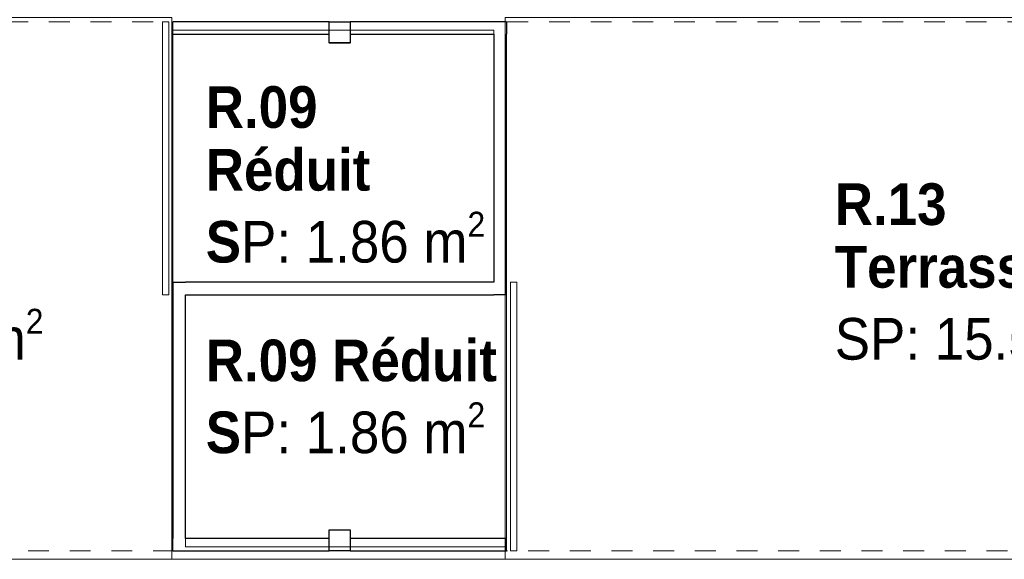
# Model space of a CAD drawing. Header units: centimetres. Extents: x -7.1 to 26.5, y -14.7 to 18.1.
# Tile 57 of 186: x 7.2 to 11.9, y -6.7 to -4.1. Entities that reach past the tile are written whole.
import ezdxf

# ---------------------------------------------------------------- set-up
doc = ezdxf.new("R2010")
doc.units = ezdxf.units.CM
doc.header["$LTSCALE"] = 10
doc.linetypes.add('AUSGEZOGEN', pattern=[0])
doc.linetypes.add('STRICHLINIE_S4', pattern=[0.0055, 0.0035, -0.001, 0, -0.001])
for name, color, linetype in [('XR$1$016 Cloisons', 7, 'Continuous'), ('XR$1$020 Piliers', 7, 'Continuous'), ('XR$1$020 Piliers – Lignes de séparation des couches', 7, 'Continuous'), ('XR$1$030 Chapes', 7, 'Continuous'), ('XR$1$080 Définition des locaux – Contour', 7, 'Continuous'), ('XR$2$080 Définition des locaux – Texte', 7, 'Continuous'), ('XR$3$016 Cloisons – Hachures des composants', 7, 'Continuous'), ('XR$3$020 Piliers – Hachures des composants', 7, 'Continuous'), ('XR$3$035 Dalles', 7, 'Continuous')]:
    doc.layers.add(name, color=color, linetype=linetype)
doc.styles.add('ARIAL', font='arial.ttf')
pattern_1 = [(0, (1500, 1500), (750, 750), [750, -750]), (90, (1500, 1500), (-750, 750), [750, -750])]

msp = doc.modelspace()

# ---------------------------------------------------------------- hatches: boundary and pattern name
at = {"layer": 'XR$3$016 Cloisons – Hachures des composants', "linetype": 'AUSGEZOGEN', "lineweight": 13, "transparency": 33554687}
h = msp.add_hatch(dxfattribs=at)
h.set_pattern_fill('MUSTER', color=8, scale=750, style=0, pattern_type=2)
h.set_pattern_definition(pattern_1)
h.paths.add_polyline_path([(7.8968, -4.0765), (7.8968, -5.3865), (7.9268, -5.3865), (7.9268, -4.0765)], flags=0)
h = msp.add_hatch(dxfattribs=at)
h.set_pattern_fill('MUSTER', color=8, scale=750, style=0, pattern_type=2)
h.set_pattern_definition(pattern_1)
h.paths.add_polyline_path([(7.9468, -4.0765), (7.9468, -4.1365), (8.6958, -4.1365), (8.6958, -4.0765)], flags=0)
h = msp.add_hatch(dxfattribs=at)
h.set_pattern_fill('MUSTER', color=8, scale=750, style=0, pattern_type=2)
h.set_pattern_definition(pattern_1)
h.paths.add_polyline_path([(8.7978, -4.0765), (8.7978, -4.1365), (9.4868, -4.1365), (9.4868, -4.0765)], flags=0)
h = msp.add_hatch(dxfattribs=at)
h.set_pattern_fill('MUSTER', color=8, scale=750, style=0, pattern_type=2)
h.set_pattern_definition(pattern_1)
h.paths.add_polyline_path([(9.4868, -4.1365), (9.5468, -4.1365), (9.5468, -4.0765)], flags=0)
h = msp.add_hatch(dxfattribs=at)
h.set_pattern_fill('MUSTER', color=8, scale=750, style=0, pattern_type=2)
h.set_pattern_definition(pattern_1)
h.paths.add_polyline_path([(9.4868, -4.0765), (9.4868, -4.1365), (9.5468, -4.0765)], flags=0)
h = msp.add_hatch(dxfattribs=at)
h.set_pattern_fill('MUSTER', color=8, scale=750, style=0, pattern_type=2)
h.set_pattern_definition(pattern_1)
h.paths.add_polyline_path([(9.4868, -4.1365), (9.4868, -5.3265), (9.5468, -5.3265), (9.5468, -4.1365)], flags=0)
h = msp.add_hatch(dxfattribs=at)
h.set_pattern_fill('MUSTER', color=8, scale=750, style=0, pattern_type=2)
h.set_pattern_definition(pattern_1)
h.paths.add_polyline_path([(8.0068, -5.3265), (7.9468, -5.3265), (8.0068, -5.3865)], flags=0)
h = msp.add_hatch(dxfattribs=at)
h.set_pattern_fill('MUSTER', color=8, scale=750, style=0, pattern_type=2)
h.set_pattern_definition(pattern_1)
h.paths.add_polyline_path([(8.0068, -5.3865), (7.9468, -5.3265), (7.9468, -5.3865)], flags=0)
h = msp.add_hatch(dxfattribs=at)
h.set_pattern_fill('MUSTER', color=8, scale=750, style=0, pattern_type=2)
h.set_pattern_definition(pattern_1)
h.paths.add_polyline_path([(8.0068, -5.3865), (9.4868, -5.3865), (9.4868, -5.3265), (8.0068, -5.3265)], flags=0)
h = msp.add_hatch(dxfattribs=at)
h.set_pattern_fill('MUSTER', color=8, scale=750, style=0, pattern_type=2)
h.set_pattern_definition(pattern_1)
h.paths.add_polyline_path([(9.4868, -5.3265), (9.4868, -5.3865), (9.5468, -5.3865)], flags=0)
h = msp.add_hatch(dxfattribs=at)
h.set_pattern_fill('MUSTER', color=8, scale=750, style=0, pattern_type=2)
h.set_pattern_definition(pattern_1)
h.paths.add_polyline_path([(9.4868, -5.3265), (9.5468, -5.3865), (9.5468, -5.3265)], flags=0)
h = msp.add_hatch(dxfattribs=at)
h.set_pattern_fill('MUSTER', color=8, scale=750, style=0, pattern_type=2)
h.set_pattern_definition(pattern_1)
h.paths.add_polyline_path([(9.5668, -5.3265), (9.5668, -6.6165), (9.5968, -6.6165), (9.5968, -5.3265)], flags=0)
h = msp.add_hatch(dxfattribs=at)
h.set_pattern_fill('MUSTER', color=8, scale=750, style=0, pattern_type=2)
h.set_pattern_definition(pattern_1)
h.paths.add_polyline_path([(8.0068, -6.5565), (8.0068, -5.3865), (7.9468, -5.3865), (7.9468, -6.5565)], flags=0)
h = msp.add_hatch(dxfattribs=at)
h.set_pattern_fill('MUSTER', color=8, scale=750, style=0, pattern_type=2)
h.set_pattern_definition(pattern_1)
h.paths.add_polyline_path([(7.9468, -6.5565), (7.9468, -6.6165), (8.0068, -6.5565)], flags=0)
h = msp.add_hatch(dxfattribs=at)
h.set_pattern_fill('MUSTER', color=8, scale=750, style=0, pattern_type=2)
h.set_pattern_definition(pattern_1)
h.paths.add_polyline_path([(8.0068, -6.5565), (7.9468, -6.6165), (8.0068, -6.6165)], flags=0)
h = msp.add_hatch(dxfattribs=at)
h.set_pattern_fill('MUSTER', color=8, scale=750, style=0, pattern_type=2)
h.set_pattern_definition(pattern_1)
h.paths.add_polyline_path([(8.0068, -6.6165), (8.6958, -6.6165), (8.6958, -6.5565), (8.0068, -6.5565)], flags=0)
h = msp.add_hatch(dxfattribs=at)
h.set_pattern_fill('MUSTER', color=8, scale=750, style=0, pattern_type=2)
h.set_pattern_definition(pattern_1)
h.paths.add_polyline_path([(8.7978, -6.5565), (8.7978, -6.6165), (9.5468, -6.6165), (9.5468, -6.5565)], flags=0)
at = {"layer": 'XR$3$020 Piliers – Hachures des composants', "linetype": 'AUSGEZOGEN', "lineweight": 13, "transparency": 33554687}
h = msp.add_hatch(dxfattribs=at)
h.set_pattern_fill('MUSTER', color=254, scale=750, style=0, pattern_type=2)
h.set_pattern_definition(pattern_1)
h.paths.add_polyline_path([(8.6968, -4.0775), (8.6968, -4.1775), (8.7968, -4.1775), (8.7968, -4.0775)], flags=0)
h = msp.add_hatch(dxfattribs=at)
h.set_pattern_fill('MUSTER', color=254, scale=750, style=0, pattern_type=2)
h.set_pattern_definition(pattern_1)
h.paths.add_polyline_path([(8.6968, -6.5155), (8.6968, -6.6155), (8.7968, -6.6155), (8.7968, -6.5155)], flags=0)

# ---------------------------------------------------------------- linework, layer by layer
at = {"layer": 'XR$1$016 Cloisons', "color": 7, "linetype": 'AUSGEZOGEN', "lineweight": 18, "transparency": 33554687}
for p, q in [((7.8968, -4.0765), (7.8968, -5.3865)), ((7.9268, -4.0765), (7.8968, -4.0765)), ((7.9268, -5.3865), (7.9268, -4.0765)), ((9.5668, -5.3265), (9.5668, -6.6165)), ((9.5968, -5.3265), (9.5668, -5.3265)), ((9.5968, -6.6165), (9.5968, -5.3265)), ((7.8968, -5.3865), (7.9268, -5.3865)), ((9.5668, -6.6165), (9.5968, -6.6165))]:
    msp.add_line(p, q, dxfattribs=at)
at = {"layer": 'XR$1$016 Cloisons', "color": 7, "linetype": 'AUSGEZOGEN', "lineweight": 25, "transparency": 33554687}
for p, q in [((8.6958, -4.0765), (7.9468, -4.0765)), ((7.9468, -4.1365), (7.9468, -4.0765)), ((9.5468, -4.0765), (8.7978, -4.0765)), ((9.5468, -4.0765), (9.5468, -4.1365)), ((7.9468, -4.1365), (8.6958, -4.1365)), ((8.7978, -4.1365), (9.4868, -4.1365)), ((9.4868, -4.1365), (9.4868, -5.3265)), ((9.5468, -5.3865), (9.5468, -4.1365)), ((7.9468, -5.3265), (8.0068, -5.3265)), ((7.9468, -5.3265), (7.9468, -6.5565)), ((9.4868, -5.3265), (8.0068, -5.3265)), ((8.0068, -6.5565), (8.0068, -5.3865)), ((8.0068, -5.3865), (9.4868, -5.3865)), ((9.5468, -5.3865), (9.4868, -5.3865)), ((7.9468, -6.6165), (7.9468, -6.5565)), ((8.6958, -6.5565), (8.0068, -6.5565)), ((9.5468, -6.5565), (8.7978, -6.5565)), ((9.5468, -6.6165), (9.5468, -6.5565)), ((7.9468, -6.6165), (8.6958, -6.6165)), ((8.7978, -6.6165), (9.5468, -6.6165))]:
    msp.add_line(p, q, dxfattribs=at)
at = {"layer": 'XR$1$020 Piliers', "color": 7, "linetype": 'AUSGEZOGEN', "lineweight": 18, "transparency": 33554687}
for points in [[(8.6958, -4.1785), (8.7978, -4.1785), (8.7978, -4.0765), (8.6958, -4.0765), (8.6958, -4.1785)], [(8.6958, -6.6165), (8.7978, -6.6165), (8.7978, -6.5145), (8.6958, -6.5145), (8.6958, -6.6165)]]:
    msp.add_lwpolyline(points, close=True, dxfattribs=at)
at = {"layer": 'XR$1$020 Piliers – Lignes de séparation des couches', "color": 7, "linetype": 'AUSGEZOGEN', "lineweight": 25, "transparency": 33554687}
for points in [[(8.6968, -4.1775), (8.6968, -4.0775), (8.7968, -4.0775), (8.7968, -4.1775), (8.6968, -4.1775)], [(8.6968, -6.6155), (8.6968, -6.5155), (8.7968, -6.5155), (8.7968, -6.6155), (8.6968, -6.6155)]]:
    msp.add_lwpolyline(points, close=True, dxfattribs=at)
at = {"layer": 'XR$1$030 Chapes', "color": 7, "linetype": 'AUSGEZOGEN', "lineweight": 18, "transparency": 33554687}
msp.add_lwpolyline([(1.9518, -6.6565), (22.9518, -6.6565), (22.9518, -3.8565), (1.9518, -3.8565), (1.9518, -6.6565)], close=True, dxfattribs=at)
at = {"layer": 'XR$1$080 Définition des locaux – Contour', "color": 8, "linetype": 'AUSGEZOGEN', "lineweight": 13, "transparency": 33554687}
for points in [[(7.9418, -6.6565), (7.9418, -4.0565), (1.9518, -4.0565), (1.9518, -6.6565), (7.9418, -6.6565)], [(9.5418, -6.6565), (15.3618, -6.6565), (15.3618, -4.0565), (9.5418, -4.0565), (9.5418, -6.6565)], [(7.9468, -5.3265), (9.4868, -5.3265), (9.4868, -4.1165), (7.9468, -4.1165), (7.9468, -5.3265)], [(8.0068, -6.5965), (9.5468, -6.5965), (9.5468, -5.3865), (8.0068, -5.3865), (8.0068, -6.5965)]]:
    msp.add_lwpolyline(points, close=True, dxfattribs=at)
at = {"layer": 'XR$3$035 Dalles', "color": 7, "linetype": 'AUSGEZOGEN', "lineweight": 18, "transparency": 33554687}
for points in [[(10.0118, 11.0035), (1.9918, 11.0535), (1.9918, -3.9165), (1.9918, -6.6565), (22.9418, -6.6565), (22.9418, 11.0535), (14.8918, 11.0535), (14.8918, 6.2735), (13.4518, 6.2735), (11.4518, 6.2735), (10.0118, 6.2735), (10.0118, 11.0035)], [(1.9918, -6.6565), (22.9418, -6.6565), (22.9418, -3.7165), (1.9918, -3.7165), (1.9918, -6.6565)]]:
    msp.add_lwpolyline(points, close=True, dxfattribs=at)
at = {"layer": 'XR$3$035 Dalles', "color": 8, "linetype": 'STRICHLINIE_S4', "lineweight": 18, "transparency": 33554687}
msp.add_lwpolyline([(2.0518, -6.6165), (22.8518, -6.6165), (22.8518, -4.0765), (2.0518, -4.0765), (2.0518, -6.6165)], close=True, dxfattribs=at)

# ---------------------------------------------------------------- texts
at = {"layer": 'XR$2$080 Définition des locaux – Texte', "color": 7, "linetype": 'AUSGEZOGEN', "transparency": 33554687, "char_height": 0.2, "attachment_point": 1, "line_spacing_factor": 0.903614, "style": 'ARIAL'}
for s, insert, width in [('\\A1;{\\fArial|b1|i0|c162|p34;\\W0.90909;R.09 \\PRéduit\\PS\\fArial|b0|i0|c162|p34;P: 1.86 m\\H0.6x;\\S2^ ;}', (8.1042, -4.3857), 1.422571), ('\\A1;{\\fArial|b1|i0|c162|p34;\\W0.90909;R.08}\\P{\\fArial|b1|i0|c162|p34;\\W0.90909;Terrasse\\P\\fArial|b0|i0|c162|p34;SP: 15.57 m\\H0.6x;\\S2^ ;}', (5.843, -4.8517), 1.560522), ('\\A1;{\\fArial|b1|i0|c162|p34;\\W0.90909;R.13}\\P{\\fArial|b1|i0|c162|p34;\\W0.90909;Terrasse\\P\\fArial|b0|i0|c162|p34;SP: 15.53 m\\H0.6x;\\S2^ ;}', (11.123, -4.8517), 1.558162), ('\\A1;{\\fArial|b1|i0|c162|p34;\\W0.90909;R.09 Réduit\\PS\\fArial|b0|i0|c162|p34;P: 1.86 m\\H0.6x;\\S2^ ;}', (8.1042, -5.6018), 1.422571)]:
    msp.add_mtext(s, dxfattribs=dict(at, insert=insert, width=width))

doc.saveas('drawing.dxf')
